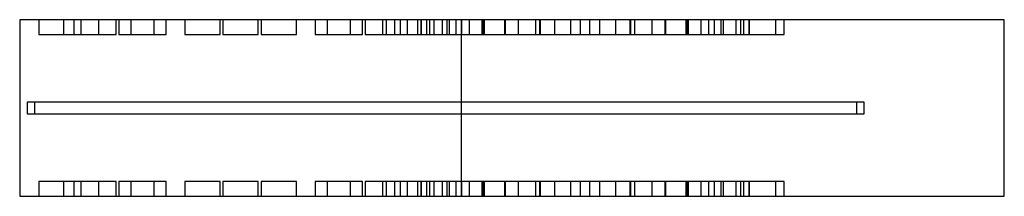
# Model space of a CAD drawing. Header units: millimetres. Extents: x -300 to 1037, y -120 to 120.
import ezdxf

# ---------------------------------------------------------------- set-up
doc = ezdxf.new("R2010")
doc.units = ezdxf.units.MM
for name, color, linetype in [('TN_MEMBER_M1', 40, 'CONTINUOUS'), ('TN_MEMBER_M2', 40, 'CONTINUOUS'), ('TN_PLATE_1', 5, 'CONTINUOUS'), ('TN_RECESS', 1, 'CONTINUOUS'), ('TN_SLOTS', 3, 'CONTINUOUS')]:
    doc.layers.add(name, color=color, linetype=linetype)

msp = doc.modelspace()

# ---------------------------------------------------------------- linework, layer by layer
at = {"layer": 'TN_MEMBER_M1'}
msp.add_lwpolyline([(-300, -120), (1036.902206, -120), (1036.902206, 120), (-300, 120)], close=True, dxfattribs=at)
at = {"layer": 'TN_MEMBER_M2'}
msp.add_lwpolyline([(-300, -120), (300, -120), (300, 120), (-300, 120)], close=True, dxfattribs=at)
at = {"layer": 'TN_PLATE_1'}
msp.add_lwpolyline([(-280, -8), (836.467692, -8), (836.467692, 8), (-280, 8)], close=True, dxfattribs=at)
at = {"layer": 'TN_RECESS'}
for points in [[(-274, 100), (-226, 100), (-226, 120), (-274, 120)], [(-240.506351, 100), (-192.506351, 100), (-192.506351, 120), (-240.506351, 120)], [(-240.506351, 100), (-192.506351, 100), (-192.506351, 120), (-240.506351, 120)], [(-217.185165, 100), (-169.185165, 100), (-169.185165, 120), (-217.185165, 120)], [(-217.185165, 100), (-169.185165, 100), (-169.185165, 120), (-217.185165, 120)], [(-165.421356, 100), (-117.421356, 100), (-117.421356, 120), (-165.421356, 120)], [(-165.421356, 100), (-117.421356, 100), (-117.421356, 120), (-165.421356, 120)], [(-149, 100), (-101, 100), (-101, 120), (-149, 120)], [(-149, 100), (-101, 100), (-101, 120), (-149, 120)], [(-75.763809, 100), (-27.763809, 100), (-27.763809, 120), (-75.763809, 120)], [(-75.763809, 100), (-27.763809, 100), (-27.763809, 120), (-75.763809, 120)], [(-24, 100), (24, 100), (24, 120), (-24, 120)], [(-24, 100), (24, 100), (24, 120), (-24, 120)], [(27.763809, 100), (75.763809, 100), (75.763809, 120), (27.763809, 120)], [(27.763809, 100), (75.763809, 100), (75.763809, 120), (27.763809, 120)], [(101, 100), (149, 100), (149, 120), (101, 120)], [(101, 100), (149, 100), (149, 120), (101, 120)], [(117.421356, 100), (165.421356, 100), (165.421356, 120), (117.421356, 120)], [(117.421356, 100), (165.421356, 100), (165.421356, 120), (117.421356, 120)], [(169.185165, 100), (217.185165, 100), (217.185165, 120), (169.185165, 120)], [(169.185165, 100), (217.185165, 100), (217.185165, 120), (169.185165, 120)], [(192.506351, 100), (240.506351, 100), (240.506351, 120), (192.506351, 120)], [(192.506351, 100), (240.506351, 100), (240.506351, 120), (192.506351, 120)], [(197.581744, 100), (245.581744, 100), (245.581744, 120), (197.581744, 120)], [(208.860527, 100), (256.860527, 100), (256.860527, 120), (208.860527, 120)], [(226, 100), (274, 100), (274, 120), (226, 120)], [(244.544743, 100), (292.544743, 100), (292.544743, 120), (244.544743, 120)], [(252.272572, 100), (300.272572, 100), (300.272572, 120), (252.272572, 120)], [(262.522125, 100), (310.522125, 100), (310.522125, 120), (262.522125, 120)], [(279.953274, 100), (327.953274, 100), (327.953274, 120), (279.953274, 120)], [(283.08678, 100), (331.08678, 100), (331.08678, 120), (283.08678, 120)], [(329.068395, 100), (377.068395, 100), (377.068395, 120), (329.068395, 120)], [(358.278647, 100), (406.278647, 100), (406.278647, 120), (358.278647, 120)], [(359.26003, 100), (407.26003, 100), (407.26003, 120), (359.26003, 120)], [(400.371638, 100), (448.371638, 100), (448.371638, 120), (400.371638, 120)], [(426.352534, 100), (474.352534, 100), (474.352534, 120), (426.352534, 120)], [(461.214831, 100), (509.214831, 100), (509.214831, 120), (461.214831, 120)], [(487.195727, 100), (535.195727, 100), (535.195727, 120), (487.195727, 120)], [(528.307335, 100), (576.307335, 100), (576.307335, 120), (528.307335, 120)], [(529.288719, 100), (577.288719, 100), (577.288719, 120), (529.288719, 120)], [(558.49897, 100), (606.49897, 100), (606.49897, 120), (558.49897, 120)], [(604.480585, 100), (652.480585, 100), (652.480585, 120), (604.480585, 120)], [(607.614092, 100), (655.614092, 100), (655.614092, 120), (607.614092, 120)], [(625.04524, 100), (673.04524, 100), (673.04524, 120), (625.04524, 120)], [(635.294793, 100), (683.294793, 100), (683.294793, 120), (635.294793, 120)], [(643.022622, 100), (691.022622, 100), (691.022622, 120), (643.022622, 120)], [(678.706838, 100), (726.706838, 100), (726.706838, 120), (678.706838, 120)], [(689.985621, 100), (737.985621, 100), (737.985621, 120), (689.985621, 120)], [(-274, -120), (-226, -120), (-226, -100), (-274, -100)], [(-240.506351, -120), (-192.506351, -120), (-192.506351, -100), (-240.506351, -100)], [(-240.506351, -120), (-192.506351, -120), (-192.506351, -100), (-240.506351, -100)], [(-217.185165, -120), (-169.185165, -120), (-169.185165, -100), (-217.185165, -100)], [(-217.185165, -120), (-169.185165, -120), (-169.185165, -100), (-217.185165, -100)], [(-165.421356, -120), (-117.421356, -120), (-117.421356, -100), (-165.421356, -100)], [(-165.421356, -120), (-117.421356, -120), (-117.421356, -100), (-165.421356, -100)], [(-149, -120), (-101, -120), (-101, -100), (-149, -100)], [(-149, -120), (-101, -120), (-101, -100), (-149, -100)], [(-75.763809, -120), (-27.763809, -120), (-27.763809, -100), (-75.763809, -100)], [(-75.763809, -120), (-27.763809, -120), (-27.763809, -100), (-75.763809, -100)], [(-24, -120), (24, -120), (24, -100), (-24, -100)], [(-24, -120), (24, -120), (24, -100), (-24, -100)], [(27.763809, -120), (75.763809, -120), (75.763809, -100), (27.763809, -100)], [(27.763809, -120), (75.763809, -120), (75.763809, -100), (27.763809, -100)], [(101, -120), (149, -120), (149, -100), (101, -100)], [(101, -120), (149, -120), (149, -100), (101, -100)], [(117.421356, -120), (165.421356, -120), (165.421356, -100), (117.421356, -100)], [(117.421356, -120), (165.421356, -120), (165.421356, -100), (117.421356, -100)], [(169.185165, -120), (217.185165, -120), (217.185165, -100), (169.185165, -100)], [(169.185165, -120), (217.185165, -120), (217.185165, -100), (169.185165, -100)], [(192.506351, -120), (240.506351, -120), (240.506351, -100), (192.506351, -100)], [(192.506351, -120), (240.506351, -120), (240.506351, -100), (192.506351, -100)], [(197.581744, -120), (245.581744, -120), (245.581744, -100), (197.581744, -100)], [(208.860527, -120), (256.860527, -120), (256.860527, -100), (208.860527, -100)], [(226, -120), (274, -120), (274, -100), (226, -100)], [(244.544743, -120), (292.544743, -120), (292.544743, -100), (244.544743, -100)], [(252.272572, -120), (300.272572, -120), (300.272572, -100), (252.272572, -100)], [(262.522125, -120), (310.522125, -120), (310.522125, -100), (262.522125, -100)], [(279.953274, -120), (327.953274, -120), (327.953274, -100), (279.953274, -100)], [(283.08678, -120), (331.08678, -120), (331.08678, -100), (283.08678, -100)], [(329.068395, -120), (377.068395, -120), (377.068395, -100), (329.068395, -100)], [(358.278647, -120), (406.278647, -120), (406.278647, -100), (358.278647, -100)], [(359.26003, -120), (407.26003, -120), (407.26003, -100), (359.26003, -100)], [(400.371638, -120), (448.371638, -120), (448.371638, -100), (400.371638, -100)], [(426.352534, -120), (474.352534, -120), (474.352534, -100), (426.352534, -100)], [(461.214831, -120), (509.214831, -120), (509.214831, -100), (461.214831, -100)], [(487.195727, -120), (535.195727, -120), (535.195727, -100), (487.195727, -100)], [(528.307335, -120), (576.307335, -120), (576.307335, -100), (528.307335, -100)], [(529.288719, -120), (577.288719, -120), (577.288719, -100), (529.288719, -100)], [(558.49897, -120), (606.49897, -120), (606.49897, -100), (558.49897, -100)], [(604.480585, -120), (652.480585, -120), (652.480585, -100), (604.480585, -100)], [(607.614092, -120), (655.614092, -120), (655.614092, -100), (607.614092, -100)], [(625.04524, -120), (673.04524, -120), (673.04524, -100), (625.04524, -100)], [(635.294793, -120), (683.294793, -120), (683.294793, -100), (635.294793, -100)], [(643.022622, -120), (691.022622, -120), (691.022622, -100), (643.022622, -100)], [(678.706838, -120), (726.706838, -120), (726.706838, -100), (678.706838, -100)], [(689.985621, -120), (737.985621, -120), (737.985621, -100), (689.985621, -100)]]:
    msp.add_lwpolyline(points, close=True, dxfattribs=at)
at = {"layer": 'TN_SLOTS'}
msp.add_lwpolyline([(-290, -8), (846.467692, -8), (846.467692, 8), (-290, 8)], close=True, dxfattribs=at)

doc.saveas('drawing.dxf')
